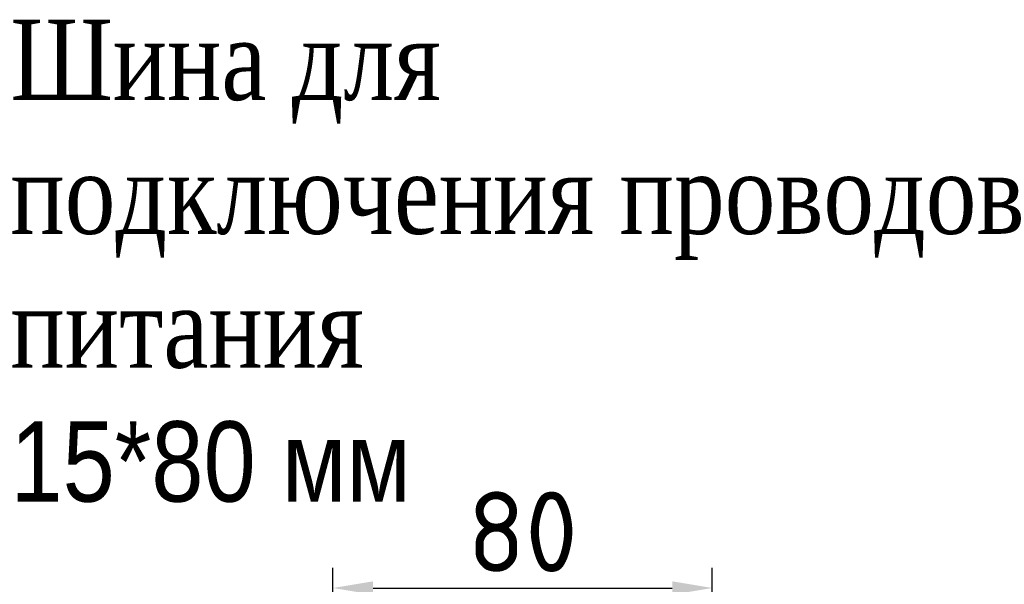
# Model space of a CAD drawing. Header units: millimetres. Extents: x -1183 to 1924, y -376 to 1439.
# Tile 6 of 6: x 1222 to 1835, y 1088 to 1439. Entities that reach past the tile are written whole.
import ezdxf

# ---------------------------------------------------------------- set-up
doc = ezdxf.new("R2010")
doc.units = ezdxf.units.MM
doc.layers.get('0').update_dxf_attribs({"lineweight": 50})
doc.styles.add('GOST-2.304_Type-B', font='GOST Common.ttf')
doc.styles.get("Standard").update_dxf_attribs({"font": 'arial.ttf'})
doc.dimstyles.new('ISO-25', dxfattribs={"dimtxt": 5, "dimasz": 2.5, "dimexe": 1.25, "dimexo": 0.625, "dimtad": 1, "dimtoh": 1, "dimdec": 0, "dimtxsty": 'GOST-2.304_Type-B', "dimcen": 2.5, "dimadec": 0, "dimazin": 0, "dimtfac": 1, "dimtdec": 0, "dimtmove": 1, "dimatfit": 3, "dimfxl": 1, "dimarcsym": 0})

# ---------------------------------------------------------------- blocks, each defined once
blk = doc.blocks.new('*D237')
at = {"color": 0, "lineweight": -2, "transparency": 16777216}
for p, q in [((1417.31, 943.51), (1417.31, 1097.84)), ((1653.54, 943.51), (1653.54, 1097.84)), ((1442.31, 1085.34), (1628.54, 1085.34))]:
    blk.add_line(p, q, dxfattribs=at)
at = {"color": 0, "transparency": 16777216}
for points in [[(1442.31, 1089.51), (1442.31, 1081.17), (1417.31, 1085.34)], [(1628.54, 1089.51), (1628.54, 1081.17), (1653.54, 1085.34)]]:
    blk.add_solid(points, dxfattribs=at)
at = {"layer": 'Defpoints', "color": 0, "transparency": 16777216}
for p in [(1653.54, 1085.34), (1417.31, 937.26), (1653.54, 937.26)]:
    blk.add_point(p, dxfattribs=at)
at = {"color": 0, "lineweight": 0, "transparency": 16777216, "insert": (1535.43, 1120.34), "char_height": 50, "attachment_point": 5, "style": 'GOST-2.304_Type-B'}
blk.add_mtext('80', dxfattribs=at)

msp = doc.modelspace()

# ---------------------------------------------------------------- texts
at = {"lineweight": 0, "insert": (1216.26, 1439.17), "char_height": 50, "width": 762.6082, "attachment_point": 1}
msp.add_mtext('{\\fTimes New Roman|b0|i0|c204|p18;Шина для подключения проводов питания\\fTimes New Roman|b0|i0|c186|p18;\\P}15*80 мм', dxfattribs=at)

# ---------------------------------------------------------------- dimensions: what is measured, and where the dimension line sits
at = {"lineweight": 0}
dim = msp.add_linear_dim(base=(1653.54, 1085.34), p1=(1417.31, 937.26), p2=(1653.54, 937.26), text='80', dimstyle='ISO-25', dxfattribs=at)
dim.commit()
dim.dimension.update_dxf_attribs({"geometry": '*D237', "text_midpoint": (1535.43, 1089.09), "dimtype": 160})

doc.saveas('drawing.dxf')
